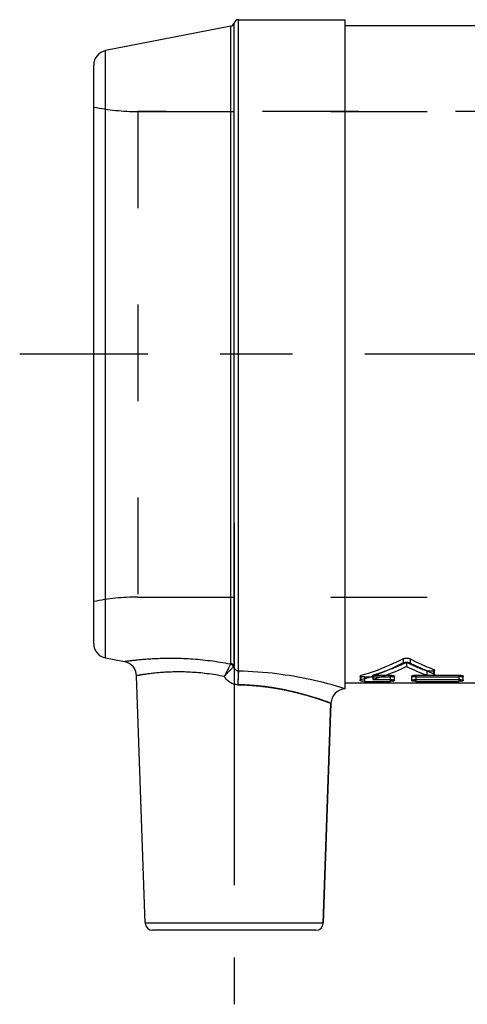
# Model space of a CAD drawing. Header units: millimetres. Extents: x 437 to 563, y 464 to 538.
# Tile 1 of 4: x 437 to 467, y 464 to 531. Entities that reach past the tile are written whole.
import ezdxf

# ---------------------------------------------------------------- set-up
doc = ezdxf.new("R2010")
doc.units = ezdxf.units.MM
doc.header["$LTSCALE"] = 65.185185
doc.linetypes.add('CENTER', pattern=[0.6, 0.375, -0.075, 0.075, -0.075])
doc.linetypes.add('HIDDEN', pattern=[0.2, 0.1, -0.1])
for name, color, linetype in [('ACHSEN_S', 7, 'CONTINUOUS'), ('KOERPER', 7, 'CONTINUOUS'), ('KONST.EL_MIT_GEO', 7, 'CONTINUOUS')]:
    doc.layers.add(name, color=color, linetype=linetype)

msp = doc.modelspace()

# ---------------------------------------------------------------- linework, layer by layer
at = {"layer": 'ACHSEN_S', "color": 2, "linetype": 'CENTER'}
msp.add_line((563, 508.15), (437, 508.15), dxfattribs=at)
at = {"layer": 'KOERPER', "color": 7, "linetype": 'Continuous'}
for p, q in [((451.782, 530.75), (459, 530.75)), ((459, 530.35), (541, 530.35)), ((445.483, 469.733), (444.9, 486.443)), ((541, 485.95), (459, 485.95)), ((457.517, 469.733), (458.036, 484.585))]:
    msp.add_line(p, q, dxfattribs=at)
at = {"layer": 'KOERPER', "color": 8, "linetype": 'HIDDEN'}
for p, q in [((459, 485.95), (459, 530.35)), ((444.985, 524.55), (486, 524.55)), ((444.985, 491.75), (555.015, 491.75))]:
    msp.add_line(p, q, dxfattribs=at)
at = {"layer": 'KOERPER', "color": 2, "linetype": 'CENTER'}
msp.add_line((451.5, 496.75), (451.5, 464.25), dxfattribs=at)
at = {"layer": 'KONST.EL_MIT_GEO', "color": 7, "linetype": 'Continuous'}
for p, q in [((451.782, 486.745), (451.782, 530.75)), ((459, 485.549), (459, 530.75)), ((451.257, 530.303), (442.809, 528.661)), ((451.257, 487.268), (451.257, 530.303)), ((451.491, 487.06), (451.491, 530.524)), ((442.809, 487.639), (442.809, 528.661)), ((442, 488.621), (442, 527.679)), ((444.091, 487.39), (442.809, 487.639)), ((462.91, 487.584), (462.91, 487.306)), ((463.383, 487.584), (463.383, 487.306)), ((464.973, 486.872), (464.973, 486.584)), ((465.031, 486.534), (465.031, 486.822)), ((460, 486.415), (460, 486.121)), ((460.058, 486.451), (460.058, 486.158)), ((460.87, 486.183), (462.034, 486.183)), ((461.758, 486.476), (462.034, 486.476)), ((462.034, 486.476), (462.034, 486.183)), ((462.325, 486.121), (462.325, 486.415)), ((463.487, 486.415), (463.487, 486.121)), ((463.777, 486.476), (463.777, 486.183)), ((463.777, 486.476), (464.538, 486.476)), ((463.777, 486.183), (466.683, 486.183)), ((464.943, 486.476), (466.683, 486.476)), ((466.683, 486.476), (466.683, 486.183)), ((466.974, 486.121), (466.974, 486.415)), ((460.291, 486.063), (462.034, 486.063)), ((463.777, 486.063), (466.683, 486.063)), ((458.036, 484.585), (457.517, 469.733)), ((458.036, 484.585), (458.035, 484.585)), ((457.517, 469.733), (445.483, 469.733)), ((457.017, 469.25), (445.983, 469.25))]:
    msp.add_line(p, q, dxfattribs=at)
at = {"layer": 'KONST.EL_MIT_GEO', "color": 8, "linetype": 'HIDDEN'}
for p, q in [((444.985, 524.55), (444.985, 491.75)), ((486, 524.55), (444.985, 524.55)), ((463.146, 487.343), (463.146, 487.062)), ((460.291, 486.358), (460.291, 486.063)), ((460.291, 486.358), (462.034, 486.358)), ((460.87, 486.476), (460.87, 486.183)), ((460.87, 486.476), (461.758, 486.476)), ((462.034, 486.183), (462.034, 486.063)), ((463.777, 486.358), (466.683, 486.358)), ((463.777, 486.183), (463.777, 486.063)), ((464.508, 486.775), (464.508, 486.486)), ((464.538, 486.476), (464.943, 486.476)), ((466.683, 486.183), (466.683, 486.063))]:
    msp.add_line(p, q, dxfattribs=at)
at = {"layer": 'KONST.EL_MIT_GEO', "color": 7, "linetype": 'Continuous'}
for centre, radius, start, end in [((451.782, 530.45), 0.3, 90, 165.78853), ((451.2, 530.597), 0.3, 281, 345.78853), ((443, 527.679), 1, 101, 180), ((443, 488.621), 1, 180, 259), ((443.9, 486.409), 1, 2, 79), ((469.943, 501.227), 15.712, 244.37036, 249.76226), ((459.035, 484.55), 1, 91.99985, 178.00002), ((445.983, 469.75), 0.5, 182, 270), ((457.017, 469.75), 0.5, 270, 358)]:
    msp.add_arc(centre, radius, start, end, dxfattribs=at)
at = {"layer": 'KONST.EL_MIT_GEO', "color": 8, "linetype": 'HIDDEN'}
for centre, radius, start, end in [((444.985, 539.55), 15, 258.52166, 270), ((444.985, 476.75), 15, 90, 101.47834), ((469.917, 501.646), 15.824, 244.66966, 250.01237)]:
    msp.add_arc(centre, radius, start, end, dxfattribs=at)
at = {"layer": 'KONST.EL_MIT_GEO', "color": 7, "linetype": 'Continuous'}
for points, knots in [([(451.243, 487.224), (450.787, 487.309), (449.888, 487.45), (448.574, 487.575), (447.53, 487.612), (446.757, 487.607), (446.236, 487.591), (445.763, 487.565), (445.342, 487.533), (444.976, 487.498), (444.709, 487.469), (444.526, 487.447), (444.414, 487.433), (444.317, 487.421), (444.238, 487.411), (444.177, 487.402), (444.136, 487.396), (444.112, 487.393), (444.101, 487.392), (444.095, 487.391), (444.092, 487.39), (444.091, 487.39)], [0, 0, 0, 0, 0.193769, 0.379546, 0.55104, 0.629532, 0.702216, 0.768403, 0.82743, 0.878669, 0.921532, 0.939654, 0.955491, 0.968987, 0.980097, 0.98878, 0.995006, 0.997189, 0.99875, 0.999687, 1, 1, 1, 1]), ([(462.91, 487.584), (462.677, 487.464), (461.755, 487.018), (460.791, 486.659), (460.058, 486.451)], [0, 0, 0, 0, 0.25586, 1, 1, 1, 1]), ([(462.91, 487.584), (462.925, 487.592), (462.959, 487.605), (463.038, 487.624), (463.146, 487.633), (463.255, 487.624), (463.334, 487.605), (463.368, 487.592), (463.383, 487.584)], [0, 0, 0, 0, 0.104974, 0.226093, 0.499638, 0.77333, 0.894881, 1, 1, 1, 1]), ([(463.383, 487.584), (463.514, 487.517), (464.034, 487.258), (464.568, 487.027), (464.973, 486.872)], [0, 0, 0, 0, 0.253279, 1, 1, 1, 1]), ([(451.243, 487.224), (451.234, 487.205), (451.213, 487.162), (451.157, 487.055), (451.071, 486.886), (450.957, 486.651), (450.877, 486.479), (450.835, 486.389)], [0, 0, 0, 0, 0.066574, 0.155445, 0.389136, 0.678514, 1, 1, 1, 1]), ([(450.835, 486.389), (450.896, 486.466), (451.001, 486.593), (451.153, 486.757), (451.276, 486.876), (451.377, 486.963), (451.438, 487.009), (451.463, 487.027)], [0, 0, 0, 0, 0.327836, 0.552196, 0.745813, 0.898115, 1, 1, 1, 1]), ([(451.243, 487.224), (451.248, 487.23), (451.255, 487.245), (451.257, 487.26), (451.257, 487.268)], [0, 0, 0, 0, 0.504705, 1, 1, 1, 1]), ([(451.463, 487.027), (451.445, 487.074), (451.386, 487.162), (451.293, 487.211), (451.243, 487.224)], [0, 0, 0, 0, 0.498051, 1, 1, 1, 1]), ([(451.491, 487.06), (451.484, 487.086), (451.462, 487.136), (451.408, 487.199), (451.338, 487.246), (451.285, 487.263), (451.257, 487.268)], [0, 0, 0, 0, 0.244399, 0.492438, 0.744576, 1, 1, 1, 1]), ([(451.463, 487.027), (451.469, 487.032), (451.481, 487.041), (451.489, 487.054), (451.491, 487.06)], [0, 0, 0, 0, 0.577131, 1, 1, 1, 1]), ([(451.782, 486.745), (451.74, 486.747), (451.659, 486.773), (451.57, 486.855), (451.516, 486.955), (451.497, 487.025), (451.491, 487.06)], [0, 0, 0, 0, 0.269782, 0.527647, 0.770681, 1, 1, 1, 1]), ([(462.91, 487.306), (462.677, 487.185), (461.756, 486.733), (460.791, 486.368), (460.058, 486.158)], [0, 0, 0, 0, 0.256042, 1, 1, 1, 1]), ([(463.146, 487.062), (462.959, 486.972), (462.219, 486.634), (461.452, 486.354), (460.87, 486.183)], [0, 0, 0, 0, 0.254749, 1, 1, 1, 1]), ([(462.91, 487.306), (462.925, 487.314), (462.959, 487.327), (463.038, 487.347), (463.146, 487.356), (463.255, 487.347), (463.334, 487.327), (463.368, 487.314), (463.383, 487.306)], [0, 0, 0, 0, 0.105106, 0.226245, 0.499638, 0.773179, 0.894749, 1, 1, 1, 1]), ([(463.383, 487.306), (463.514, 487.238), (464.034, 486.976), (464.568, 486.741), (464.973, 486.584)], [0, 0, 0, 0, 0.253384, 1, 1, 1, 1]), ([(464.973, 486.872), (464.982, 486.868), (464.997, 486.862), (465.019, 486.848), (465.031, 486.832), (465.031, 486.822)], [0, 0, 0, 0, 0.343891, 0.621716, 1, 1, 1, 1]), ([(450.835, 486.389), (450.444, 486.466), (449.678, 486.591), (448.729, 486.675), (448.008, 486.701), (447.509, 486.701), (447.044, 486.688), (446.617, 486.663), (446.232, 486.63), (445.892, 486.593), (445.638, 486.56), (445.46, 486.535), (445.344, 486.518), (445.242, 486.502), (445.153, 486.487), (445.077, 486.475), (445.023, 486.465), (444.986, 486.459), (444.963, 486.455), (444.944, 486.451), (444.929, 486.449), (444.916, 486.446), (444.908, 486.445), (444.904, 486.444), (444.902, 486.444), (444.9, 486.443), (444.9, 486.444), (444.9, 486.443)], [0, 0, 0, 0, 0.200034, 0.389692, 0.478532, 0.562344, 0.64044, 0.712198, 0.777049, 0.834474, 0.883997, 0.905658, 0.925186, 0.942533, 0.957658, 0.970524, 0.981097, 0.985515, 0.98935, 0.9926, 0.995261, 0.997333, 0.998815, 0.999333, 0.999704, 0.999926, 1, 1, 1, 1]), ([(451.744, 485.833), (451.652, 485.834), (451.467, 485.864), (451.212, 485.983), (450.996, 486.161), (450.883, 486.31), (450.835, 486.389)], [0, 0, 0, 0, 0.24983, 0.499809, 0.749853, 1, 1, 1, 1]), ([(451.782, 486.745), (451.776, 486.699), (451.768, 486.582), (451.758, 486.377), (451.75, 486.119), (451.746, 485.932), (451.744, 485.833)], [0, 0, 0, 0, 0.152159, 0.384407, 0.675813, 1, 1, 1, 1]), ([(459, 485.561), (458.218, 485.802), (456.692, 486.206), (454.279, 486.622), (452.651, 486.735), (451.782, 486.745)], [0, 0, 0, 0, 0.3345, 0.644654, 1, 1, 1, 1]), ([(460, 486.415), (460, 486.423), (460.014, 486.435), (460.034, 486.444), (460.049, 486.449), (460.058, 486.451)], [0, 0, 0, 0, 0.339925, 0.629766, 1, 1, 1, 1]), ([(460, 486.121), (460, 486.13), (460.014, 486.141), (460.034, 486.151), (460.049, 486.156), (460.058, 486.158)], [0, 0, 0, 0, 0.341366, 0.630782, 1, 1, 1, 1]), ([(460.291, 486.063), (460.254, 486.063), (460.2, 486.065), (460.131, 486.072), (460.088, 486.079), (460.052, 486.087), (460.027, 486.096), (460.013, 486.104), (460.004, 486.11), (460, 486.117), (460, 486.121)], [0, 0, 0, 0, 0.363827, 0.528223, 0.675184, 0.797868, 0.89163, 0.927954, 0.95749, 1, 1, 1, 1]), ([(462.034, 486.476), (462.071, 486.476), (462.125, 486.474), (462.193, 486.466), (462.237, 486.459), (462.273, 486.45), (462.297, 486.441), (462.312, 486.433), (462.32, 486.426), (462.325, 486.419), (462.325, 486.415)], [0, 0, 0, 0, 0.363997, 0.529329, 0.67565, 0.797706, 0.892086, 0.928434, 0.957837, 1, 1, 1, 1]), ([(462.034, 486.183), (462.071, 486.183), (462.125, 486.181), (462.193, 486.173), (462.237, 486.166), (462.273, 486.157), (462.3, 486.147), (462.318, 486.136), (462.325, 486.126), (462.325, 486.121)], [0, 0, 0, 0, 0.363678, 0.528891, 0.675139, 0.797188, 0.891654, 0.957412, 1, 1, 1, 1]), ([(462.325, 486.121), (462.325, 486.117), (462.32, 486.11), (462.312, 486.104), (462.297, 486.096), (462.273, 486.087), (462.237, 486.079), (462.193, 486.072), (462.125, 486.065), (462.071, 486.063), (462.034, 486.063)], [0, 0, 0, 0, 0.042309, 0.071544, 0.107702, 0.201726, 0.323606, 0.469778, 0.635375, 1, 1, 1, 1]), ([(463.487, 486.415), (463.487, 486.419), (463.493, 486.43), (463.511, 486.44), (463.538, 486.45), (463.574, 486.459), (463.618, 486.466), (463.686, 486.474), (463.74, 486.476), (463.777, 486.476)], [0, 0, 0, 0, 0.042196, 0.107724, 0.202148, 0.324301, 0.470554, 0.636034, 1, 1, 1, 1]), ([(463.487, 486.121), (463.487, 486.126), (463.493, 486.136), (463.511, 486.147), (463.538, 486.157), (463.574, 486.166), (463.618, 486.173), (463.686, 486.181), (463.74, 486.183), (463.777, 486.183)], [0, 0, 0, 0, 0.042612, 0.10835, 0.202839, 0.324959, 0.471108, 0.636432, 1, 1, 1, 1]), ([(463.777, 486.063), (463.74, 486.063), (463.686, 486.065), (463.618, 486.072), (463.574, 486.079), (463.538, 486.087), (463.514, 486.096), (463.5, 486.104), (463.491, 486.11), (463.487, 486.117), (463.487, 486.121)], [0, 0, 0, 0, 0.364736, 0.530221, 0.676491, 0.798301, 0.892303, 0.928458, 0.957715, 1, 1, 1, 1]), ([(465.031, 486.534), (465.031, 486.53), (465.028, 486.52), (465.016, 486.507), (464.998, 486.496), (464.974, 486.486), (464.945, 486.476), (464.897, 486.465), (464.829, 486.456), (464.742, 486.453), (464.656, 486.456), (464.577, 486.466), (464.528, 486.478), (464.508, 486.486)], [0, 0, 0, 0, 0.024074, 0.053605, 0.091544, 0.13868, 0.194804, 0.258962, 0.406196, 0.568103, 0.730515, 0.87883, 1, 1, 1, 1]), ([(464.973, 486.584), (464.982, 486.581), (464.997, 486.574), (465.019, 486.56), (465.031, 486.544), (465.031, 486.534)], [0, 0, 0, 0, 0.342702, 0.620082, 1, 1, 1, 1]), ([(466.683, 486.476), (466.72, 486.476), (466.774, 486.474), (466.843, 486.466), (466.886, 486.459), (466.922, 486.45), (466.946, 486.441), (466.961, 486.433), (466.969, 486.426), (466.974, 486.419), (466.974, 486.415)], [0, 0, 0, 0, 0.363997, 0.529329, 0.67565, 0.797706, 0.892086, 0.928434, 0.957837, 1, 1, 1, 1]), ([(466.683, 486.183), (466.72, 486.183), (466.774, 486.181), (466.843, 486.173), (466.886, 486.166), (466.922, 486.157), (466.949, 486.147), (466.967, 486.136), (466.974, 486.126), (466.974, 486.121)], [0, 0, 0, 0, 0.363678, 0.528891, 0.675139, 0.797188, 0.891654, 0.957412, 1, 1, 1, 1]), ([(466.974, 486.121), (466.974, 486.117), (466.969, 486.11), (466.961, 486.104), (466.946, 486.096), (466.922, 486.087), (466.886, 486.079), (466.843, 486.072), (466.774, 486.065), (466.72, 486.063), (466.683, 486.063)], [0, 0, 0, 0, 0.042309, 0.071544, 0.107702, 0.201726, 0.323606, 0.469778, 0.635375, 1, 1, 1, 1]), ([(458.035, 484.585), (457.431, 484.81), (456.162, 485.225), (454.468, 485.598), (452.975, 485.784), (452.161, 485.827), (451.744, 485.833)], [0, 0, 0, 0, 0.300114, 0.620772, 0.80613, 1, 1, 1, 1])]:
    msp.add_open_spline(points, degree=3, knots=knots, dxfattribs=at)
at = {"layer": 'KONST.EL_MIT_GEO', "color": 8, "linetype": 'HIDDEN'}
for points, knots in [([(463.146, 487.343), (462.959, 487.254), (462.219, 486.921), (461.452, 486.645), (460.87, 486.476)], [0, 0, 0, 0, 0.254608, 1, 1, 1, 1]), ([(465.031, 486.822), (465.031, 486.818), (465.028, 486.808), (465.016, 486.796), (464.998, 486.785), (464.974, 486.774), (464.945, 486.765), (464.897, 486.755), (464.829, 486.746), (464.742, 486.742), (464.656, 486.745), (464.577, 486.755), (464.529, 486.767), (464.508, 486.775)], [0, 0, 0, 0, 0.023802, 0.053139, 0.090962, 0.138044, 0.194159, 0.258342, 0.405699, 0.567778, 0.730363, 0.878805, 1, 1, 1, 1]), ([(451.782, 486.745), (451.776, 486.699), (451.768, 486.582), (451.758, 486.377), (451.75, 486.119), (451.746, 485.932), (451.744, 485.833)], [0, 0, 0, 0, 0.152159, 0.384407, 0.675813, 1, 1, 1, 1]), ([(460.291, 486.358), (460.254, 486.358), (460.2, 486.36), (460.131, 486.367), (460.088, 486.373), (460.052, 486.381), (460.027, 486.39), (460.013, 486.398), (460.004, 486.404), (460, 486.411), (460, 486.415)], [0, 0, 0, 0, 0.364202, 0.528748, 0.675814, 0.798538, 0.892247, 0.928493, 0.957905, 1, 1, 1, 1]), ([(462.325, 486.415), (462.325, 486.411), (462.32, 486.404), (462.312, 486.398), (462.297, 486.39), (462.273, 486.382), (462.237, 486.373), (462.193, 486.367), (462.125, 486.36), (462.071, 486.358), (462.034, 486.358)], [0, 0, 0, 0, 0.041895, 0.071007, 0.107086, 0.201056, 0.322975, 0.469251, 0.634998, 1, 1, 1, 1]), ([(463.777, 486.358), (463.74, 486.358), (463.686, 486.36), (463.618, 486.367), (463.574, 486.373), (463.538, 486.382), (463.514, 486.39), (463.5, 486.398), (463.491, 486.404), (463.487, 486.411), (463.487, 486.415)], [0, 0, 0, 0, 0.365112, 0.530747, 0.677123, 0.798972, 0.892918, 0.928996, 0.958129, 1, 1, 1, 1]), ([(466.974, 486.415), (466.974, 486.411), (466.969, 486.404), (466.961, 486.398), (466.946, 486.39), (466.922, 486.382), (466.886, 486.373), (466.843, 486.367), (466.774, 486.36), (466.72, 486.358), (466.683, 486.358)], [0, 0, 0, 0, 0.041895, 0.071007, 0.107086, 0.201056, 0.322975, 0.469251, 0.634998, 1, 1, 1, 1]), ([(451.744, 485.833), (452.163, 485.827), (452.784, 485.794), (453.597, 485.707), (454.18, 485.623), (454.736, 485.525), (455.26, 485.416), (455.749, 485.301), (456.199, 485.182), (456.606, 485.066), (456.967, 484.954), (457.238, 484.866), (457.43, 484.801), (457.554, 484.759), (457.664, 484.72), (457.76, 484.686), (457.842, 484.656), (457.901, 484.634), (457.942, 484.62), (457.966, 484.611), (457.987, 484.603), (458.004, 484.597), (458.016, 484.592), (458.023, 484.589), (458.028, 484.588), (458.031, 484.587), (458.033, 484.586), (458.034, 484.586), (458.036, 484.585), (458.036, 484.585)], [0, 0, 0, 0, 0.194682, 0.289228, 0.380776, 0.468559, 0.551865, 0.63002, 0.702378, 0.768304, 0.827168, 0.878347, 0.900865, 0.921238, 0.939399, 0.955282, 0.968829, 0.979988, 0.984659, 0.988716, 0.992156, 0.994976, 0.997172, 0.998036, 0.998743, 0.999293, 0.999686, 0.999921, 1, 1, 1, 1])]:
    msp.add_open_spline(points, degree=3, knots=knots, dxfattribs=at)

doc.saveas('drawing.dxf')
